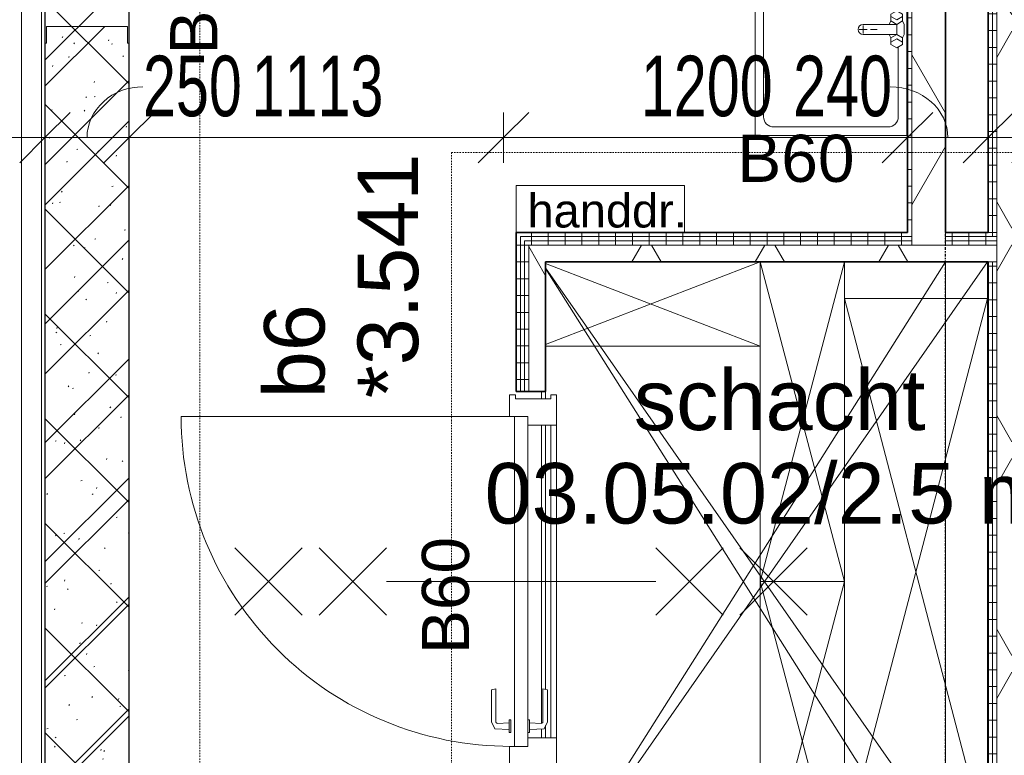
# Model space of a CAD drawing. Header units: millimetres. Extents: x -80560 to 110805, y -11020 to 52719.
# Tile 120 of 145: x 59145 to 62070, y 41321 to 43507. Entities that reach past the tile are written whole.
import ezdxf

# ---------------------------------------------------------------- set-up
doc = ezdxf.new("R2010")
doc.units = ezdxf.units.MM
doc.linetypes.add('CENTER2', pattern=[20, 8, -4, 4, -4])
doc.linetypes.add('DASHDOT2', pattern=[8, 4, -2, 0, -2])
for name, color, linetype, lineweight in [('A-ANNO-DIMS', 211, 'Continuous', 9), ('A-ANNO-DIMS-100', 211, 'Continuous', 9), ('A-ANNO-NOTE', 131, 'Continuous', 18), ('A-AREA-IDEN', 2, 'Continuous', 9), ('A-DETL', 90, 'Continuous', 18), ('A-DETL-GENF', 92, 'Continuous', 18), ('A-DETL-MBND', 5, 'Continuous', 18), ('A-DOOR', 31, 'Continuous', 18), ('A-FLOR', 192, 'Continuous', 18), ('A-FLOR-OTLN', 51, 'Continuous', 18), ('A-GLAZ', 151, 'Continuous', 18), ('A-GLAZ-IDEN', 152, 'Continuous', 18), ('A-WALL', 113, 'Continuous', 35), ('A-WALL-PATT', 111, 'Continuous', 35), ('G-ANNO-TEXT', 231, 'Continuous', 9), ('I-WALL', 2, 'Continuous', 18), ('P-SANR-FIXT', 6, 'Continuous', 18), ('S-GRID', 1, 'Continuous', 9)]:
    doc.layers.add(name, color=color, linetype=linetype, lineweight=lineweight)
doc.styles.add('Arial', font='arial.ttf', dxfattribs={"height": 180})
doc.styles.add('Arial_1', font='arial.ttf', dxfattribs={"height": 140})
doc.styles.add('Arial_5', font='arial.ttf', dxfattribs={"width": 0.7, "height": 180})
doc.styles.add('Arial_9', font='arial.ttf', dxfattribs={"height": 100})
doc.dimstyles.new('n3o_1_8', dxfattribs={"dimscale": 304.8, "dimtxt": 183.646692, "dimasz": 0.492126, "dimexe": 0.246063, "dimexo": 0.0625, "dimgap": 0.032808, "dimtad": 1, "dimdec": 0, "dimdsep": 46, "dimtxsty": 'Arial_5', "dimblk1": 'OBLIQUE', "dimblk2": 'OBLIQUE', "dimsah": 1, "dimcen": 0.09, "dimdle": 0.246063, "dimazin": 0, "dimtfac": 1, "dimtdec": 4, "dimtix": 1, "dimtmove": 0, "dimatfit": 3, "dimfxl": 0.246063, "dimfxlon": 1, "dimtvp": 1, "dimtolj": 1, "dimtzin": 0, "dimarcsym": 2})
doc.dimstyles.new('n3o_1_8_1', dxfattribs={"dimscale": 304.8, "dimtxt": 183.646692, "dimasz": 0.492126, "dimexe": 0.246063, "dimexo": 0.0625, "dimgap": 0.032808, "dimtad": 1, "dimdec": 0, "dimdsep": 46, "dimtxsty": 'Arial_5', "dimblk1": 'OBLIQUE', "dimblk2": 'OBLIQUE', "dimsah": 1, "dimcen": 0.09, "dimdle": 0.246063, "dimazin": 0, "dimtfac": 1, "dimtdec": 4, "dimtix": 1, "dimtmove": 1, "dimatfit": 3, "dimfxl": 0.246063, "dimfxlon": 1, "dimtvp": 1, "dimtolj": 1, "dimtzin": 0, "dimarcsym": 2})
pattern_1 = [(3e-13, (62022.32, 43775), (-2e-13, 50), [])]
pattern_2 = [(60, (24894.82, 0), (-274.963, 158.75), []), (120, (24894.82, 0), (-274.963, -158.75), [])]
pattern_3 = [(270, (61364.82, 42875), (50, 2e-13), [])]
pattern_4 = [(2e-13, (60619.82, 41837.5), (-2e-13, 50), [])]

# ---------------------------------------------------------------- blocks, each defined once
blk = doc.blocks.new('19112_SW_LeonardoCollege_R2020_rvt-1-DO_03 derde verdieping')
at = {"layer": 'A-WALL-PATT', "lineweight": 5}
h = blk.add_hatch(dxfattribs=at)
h.set_pattern_fill('FP_172', color=10, angle=45, style=0, pattern_type=2)
h.set_pattern_definition([(135, (34575, 43632.5), (-155.563, -155.563), []), (225, (34575, 43632.5), (155.563, -155.563), [])])
h.paths.add_polyline_path([(34575, 39715), (34575, 47550), (34325, 47550), (34325, 39715)], flags=0)
at = {"color": 10, "lineweight": 5}
for p, q in [((35812.5, 40907.3), (37000, 42787.5)), ((35812.5, 42767.7), (37000, 40887.5))]:
    blk.add_line(p, q, dxfattribs=at)
at = {"layer": 'A-FLOR', "color": 250, "lineweight": 9}
blk.add_line((37000, 42787.5), (37000, 40887.5), dxfattribs=at)
at = {"layer": 'I-WALL', "color": 50, "lineweight": 25}
for p, q in [((34325, 47550), (34325, 39715)), ((34575, 39715), (34575, 47550))]:
    blk.add_line(p, q, dxfattribs=at)
blk = doc.blocks.new('95251-Leonardo College Leiden_rvt-1-DO_03 derde verdieping')
at = {"layer": 'A-WALL-PATT', "lineweight": 9}
h = blk.add_hatch(dxfattribs=at)
h.set_pattern_fill('FP_184', color=55, style=0, pattern_type=2)
h.set_pattern_definition([(45, (0, 0), (-176.7767, 176.7767), []), (17, (0, 0), (51.37877, 156.87645), [3.353, -159.647, 3.353, -88.647, -134]), (17, (0, 0), (51.37877, 156.87645), [-255, 3.353, -130.647]), (48, (0, 0), (-36.014, 160.26226), [3.353, -158.647, 3.353, -160.647, -132]), (48, (0, 0), (-36.014, 160.26226), [-326, 3.353, -128.647]), (71, (0, 0), (-94.825, 133.12483), [3.353, -156.647, 3.353, -87.247, -131]), (71, (0, 0), (-94.825, 133.12483), [-250.6, 3.353, -127.647])])
h.paths.add_polyline_path([(34325, 39715), (34575, 39715), (34575, 43437.5), (34570, 43437.5), (34570, 43487.5), (34330, 43487.5), (34330, 43437.5), (34325, 43437.5), (34325, 39749.4)], flags=0)
at = {"layer": 'A-WALL', "color": 130, "lineweight": 5}
for p, q in [((34570, 43487.5), (34330, 43487.5)), ((34330, 43487.5), (34330, 43437.5)), ((34570, 43437.5), (34570, 43487.5)), ((34330, 43437.5), (34325, 43437.5)), ((34325, 43437.5), (34325, 39715)), ((34575, 43437.5), (34570, 43437.5)), ((34575, 39715), (34575, 43437.5))]:
    blk.add_line(p, q, dxfattribs=at)
blk = doc.blocks.new('74_n3o_fonteintje_450x600 - std-32453865-DO_03 derde verdieping')
at = {"layer": 'P-SANR-FIXT'}
for p, q in [((315, 0), (-300, 0)), ((-300, 0), (-300, -450)), ((315, -450), (315, 0)), ((-300, -450), (315, -450))]:
    blk.add_line(p, q, dxfattribs=at)
blk = doc.blocks.new('53_wastafel_450X600 - std-32453815-DO_03 derde verdieping')
at = {"layer": 'P-SANR-FIXT'}
for p, q in [((-300, -450), (-300, 0)), ((-300, 0), (315, 0)), ((-52.4, -25), (-245, -25)), ((-45, -12.2), (-55, -29.5)), ((-25, -12.2), (-45, -12.2)), ((-28.4, -29.5), (-38.4, -12.2)), ((-25, -12.2), (-15, -7.2)), ((-15, -29.5), (-25, -12.2)), ((-15, -7.2), (15, -7.2)), ((15, -7.2), (25, -12.2)), ((15, -29.5), (25, -12.2)), ((25, -12.2), (45, -12.2)), ((28.4, -29.5), (38.4, -12.2)), ((45, -12.2), (55, -29.5)), ((260, -25), (52.4, -25)), ((315, 0), (315, -450)), ((-275, -55), (-275, -395)), ((-55, -29.5), (-45, -46.8)), ((-45, -46.8), (-25, -46.8)), ((-38.4, -46.8), (-28.4, -29.5)), ((-25, -46.8), (-15, -29.5)), ((-25, -46.8), (-15, -51.8)), ((-15, -29.5), (-15, -129.5)), ((15, -29.5), (-15, -29.5)), ((25, -46.8), (15, -29.5)), ((15, -129.5), (15, -29.5)), ((25, -46.8), (15, -51.8)), ((45, -46.8), (25, -46.8)), ((38.4, -46.8), (28.4, -29.5)), ((55, -29.5), (45, -46.8)), ((290, -395), (290, -55)), ((0, -107.5), (0, -87.5)), ((12, -129.5), (-12, -129.5)), ((0, -141.5), (0, -117.5)), ((-245, -425), (260, -425)), ((315, -450), (-300, -450))]:
    blk.add_line(p, q, dxfattribs=at)
for centre, radius, start, end in [((-245, -55), 30, 90, 180), ((260, -55), 30, 0, 90), ((0, -129.5), 15, 180, 0), ((-245, -395), 30, 180, 270), ((260, -395), 30, 270, 360)]:
    blk.add_arc(centre, radius, start, end, dxfattribs=at)
blk = doc.blocks.new('32_n3o_deur_enkel - 90x139_25_K_980_2410x1114_60-32487466-DO_03 derde verdieping')
at = {"layer": 'A-GLAZ'}
for p, q in [((-490, 63.25), (-555, 63.25)), ((-555, 63.25), (-555, 46.25)), ((-490, 49.25), (-490, 63.25)), ((555, 63.25), (490, 63.25)), ((490, 63.25), (490, 49.25)), ((555, 46.25), (555, 63.25)), ((-555, 46.25), (-543, 46.25)), ((-543, 46.25), (-543, -58.75)), ((543, -58.75), (543, 46.25)), ((543, 46.25), (555, 46.25)), ((-465, -75.75), (-465, 9.25)), ((465, 9.25), (465, -75.75)), ((-543, -58.75), (-555, -58.75)), ((-555, -58.75), (-555, -75.75)), ((-555, -75.75), (-465, -75.75)), ((465, -75.75), (555, -75.75)), ((555, -58.75), (543, -58.75)), ((555, -75.75), (555, -58.75))]:
    blk.add_line(p, q, dxfattribs=at)
blk = doc.blocks.new('30_n3o_deur_dicht - 40mm_draai_60min_LS-33473210-DO_03 derde verdieping')
at = {"layer": 'A-DOOR'}
for p, q in [((0, 40), (-980, 40)), ((-980, 40), (-980, 0)), ((0, 0), (0, 40)), ((-980, 0), (0, 0))]:
    blk.add_line(p, q, dxfattribs=at)
blk = doc.blocks.new('30_n3o_beslag_deurkruk_met_schild - std-875116-DO_03 derde verdieping')
at = {"layer": 'A-DOOR'}
for p, q in [((-18.5, 0), (-18.5, -5)), ((18.5, -5), (18.5, 0)), ((-18.5, -5), (18.5, -5)), ((-7.8, -48.4), (-10, -5)), ((10, -5), (8.3, -39.7)), ((12.7, -58), (-7.8, -48.4)), ((108, -58), (12.7, -58)), ((13.3, -45), (111, -45)), ((111, -45), (108, -58))]:
    blk.add_line(p, q, dxfattribs=at)
at = {"layer": 'A-DOOR', "flags": 128}
blk.add_lwpolyline([(8.3, -39.7), (8.6, -41.7), (9.6, -43.4), (11.3, -44.6), (13.3, -45)], dxfattribs=at)
blk = doc.blocks.new('30_n3o_beslag_deurkruk_met_schild - std-V214-DO_03 derde verdieping')
at = {"layer": 'A-DOOR'}
for p, q in [((-10, 5), (-7.8, 48.4)), ((-7.8, 48.4), (12.7, 58)), ((8.3, 39.7), (10, 5)), ((12.7, 58), (108, 58)), ((111, 45), (13.3, 45)), ((108, 58), (111, 45)), ((18.5, 5), (-18.5, 5)), ((-18.5, 5), (-18.5, 0)), ((18.5, 0), (18.5, 5)), ((-18.5, 0), (18.5, 0))]:
    blk.add_line(p, q, dxfattribs=at)
at = {"layer": 'A-DOOR', "flags": 128}
blk.add_lwpolyline([(13.3, 45), (11.3, 44.6), (9.6, 43.4), (8.6, 41.7), (8.3, 39.7)], dxfattribs=at)
blk = doc.blocks.new('00_n3o_symbool_swingangle - std-33372938-DO_03 derde verdieping')
at = {"layer": 'A-DOOR'}
blk.add_line((-415, -10), (-415, -990), dxfattribs=at)
blk.add_arc((-415, -10), 980, 270, 0, dxfattribs=at)
blk = doc.blocks.new('32_n3o_deur_enkel - 90x139_25_K_980_2410x1114_60-V226-DO_03 derde verdieping')
at = {"layer": 'A-DETL-MBND'}
for p, q in [((-465, -58.75), (465, -58.75)), ((465, -75.75), (-465, -75.75))]:
    blk.add_line(p, q, dxfattribs=at)
blk = doc.blocks.new('01_n3o_symbool_lijn_met_tekst - brandwerend_B60-32162748-DO_03 derde verdieping')
at = {"layer": 'A-DETL-GENF', "color": 3, "linetype": 'DASHDOT2'}
blk.add_line((0, 0), (1957.3, 0), dxfattribs=at)
blk = doc.blocks.new('01_n3o_symbool_lijn_met_tekst - brandwerend_B60-31177811-DO_03 derde verdieping')
at = {"layer": 'A-DETL-GENF', "color": 3, "linetype": 'DASHDOT2'}
blk.add_line((0, 0), (2551.3, 0), dxfattribs=at)
blk = doc.blocks.new('01_n3o_symbool_lijn_met_tekst - brandwerend_B60-31157512-DO_03 derde verdieping')
at = {"layer": 'A-DETL-GENF', "color": 3, "linetype": 'DASHDOT2'}
blk.add_line((0, 0), (8362.5, 0), dxfattribs=at)
blk = doc.blocks.new('DIMBLOCK192-DO_03 derde verdieping')
at = {"layer": 'A-ANNO-DIMS-100'}
for p, q in [((56619.8, 43156.7), (56694.8, 43231.7)), ((56619.8, 43231.7), (56619.8, 43081.7)), ((56619.8, 43156.7), (56619.8, 43231.7)), ((59219.8, 43156.7), (59294.8, 43231.7)), ((59219.8, 43231.7), (59219.8, 43081.7)), ((59219.8, 43156.7), (59219.8, 43231.7)), ((56619.8, 43156.7), (56544.8, 43081.7)), ((56619.8, 43156.7), (59219.8, 43156.7)), ((59219.8, 43156.7), (59144.8, 43081.7))]:
    blk.add_line(p, q, dxfattribs=at)
at = {"layer": 'A-ANNO-DIMS-100', "color": 0, "insert": (57727.7, 43400.4), "char_height": 180, "width": 461.094, "attachment_point": 1, "line_spacing_factor": 0.941778, "style": 'Arial_5'}
blk.add_mtext('2600', dxfattribs=at)
blk = doc.blocks.new('_Oblique')
at = {"color": 0, "linetype": 'ByBlock', "lineweight": -2}
blk.add_line((-0.5, -0.5), (0.5, 0.5), dxfattribs=at)
blk = doc.blocks.new('DIMBLOCK193-DO_03 derde verdieping')
at = {"layer": 'A-ANNO-DIMS-100'}
for p, q in [((59219.8, 43156.7), (59294.8, 43231.7)), ((59219.8, 43231.7), (59219.8, 43081.7)), ((59219.8, 43156.7), (59219.8, 43231.7)), ((59469.8, 43156.7), (59544.8, 43231.7)), ((59469.8, 43231.7), (59469.8, 43081.7)), ((59469.8, 43156.7), (59469.8, 43231.7)), ((59219.8, 43156.7), (59144.8, 43081.7)), ((59219.8, 43156.7), (59469.8, 43156.7)), ((59469.8, 43156.7), (59394.8, 43081.7))]:
    blk.add_line(p, q, dxfattribs=at)
blk.add_ellipse((59511.1, 43156.7), major_axis=(166.3, 0), ratio=0.909605, start_param=1.570796, end_param=3.141593, dxfattribs=at)
at = {"layer": 'A-ANNO-DIMS-100', "color": 0, "insert": (59511.1, 43400.4), "char_height": 180, "width": 345.821, "attachment_point": 1, "line_spacing_factor": 0.941778, "style": 'Arial_5'}
blk.add_mtext('250', dxfattribs=at)
blk = doc.blocks.new('DIMBLOCK194-DO_03 derde verdieping')
at = {"layer": 'A-ANNO-DIMS-100'}
for p, q in [((59469.8, 43156.7), (59544.8, 43231.7)), ((59469.8, 43231.7), (59469.8, 43081.7)), ((59469.8, 43156.7), (59469.8, 43231.7)), ((60582.3, 43156.7), (60657.3, 43231.7)), ((60582.3, 43231.7), (60582.3, 43081.7)), ((60582.3, 43156.7), (60582.3, 43231.7)), ((59469.8, 43156.7), (59394.8, 43081.7)), ((59469.8, 43156.7), (60582.3, 43156.7)), ((60582.3, 43156.7), (60507.3, 43081.7))]:
    blk.add_line(p, q, dxfattribs=at)
at = {"layer": 'A-ANNO-DIMS-100', "color": 0, "insert": (59833.9, 43400.4), "char_height": 180, "width": 461.094, "attachment_point": 1, "line_spacing_factor": 0.941778, "style": 'Arial_5'}
blk.add_mtext('1113', dxfattribs=at)
blk = doc.blocks.new('DIMBLOCK195-DO_03 derde verdieping')
at = {"layer": 'A-ANNO-DIMS-100'}
for p, q in [((60582.3, 43156.7), (60657.3, 43231.7)), ((60582.3, 43231.7), (60582.3, 43081.7)), ((60582.3, 43156.7), (60582.3, 43231.7)), ((61782.3, 43156.7), (61857.3, 43231.7)), ((61782.3, 43231.7), (61782.3, 43081.7)), ((61782.3, 43156.7), (61782.3, 43231.7)), ((60582.3, 43156.7), (60507.3, 43081.7)), ((60582.3, 43156.7), (61782.3, 43156.7)), ((61782.3, 43156.7), (61707.3, 43081.7))]:
    blk.add_line(p, q, dxfattribs=at)
at = {"layer": 'A-ANNO-DIMS-100', "color": 0, "insert": (60990.2, 43400.4), "char_height": 180, "width": 461.094, "attachment_point": 1, "line_spacing_factor": 0.941778, "style": 'Arial_5'}
blk.add_mtext('1200', dxfattribs=at)
blk = doc.blocks.new('DIMBLOCK196-DO_03 derde verdieping')
at = {"layer": 'A-ANNO-DIMS-100'}
for p, q in [((61782.3, 43156.7), (61857.3, 43231.7)), ((61782.3, 43231.7), (61782.3, 43081.7)), ((61782.3, 43156.7), (61782.3, 43231.7)), ((62022.3, 43156.7), (62097.3, 43231.7)), ((62022.3, 43231.7), (62022.3, 43081.7)), ((62022.3, 43156.7), (62022.3, 43231.7)), ((61782.3, 43156.7), (61707.3, 43081.7)), ((61782.3, 43156.7), (62022.3, 43156.7)), ((62022.3, 43156.7), (61947.3, 43081.7))]:
    blk.add_line(p, q, dxfattribs=at)
blk.add_ellipse((61730.8, 43156.7), major_axis=(171.5, 0), ratio=0.881966, start_param=0, end_param=1.570796, dxfattribs=at)
at = {"layer": 'A-ANNO-DIMS-100', "color": 0, "insert": (61442.6, 43400.4), "char_height": 180, "width": 345.821, "attachment_point": 1, "line_spacing_factor": 0.941778, "style": 'Arial_5'}
blk.add_mtext('240', dxfattribs=at)
blk = doc.blocks.new('DIMBLOCK197-DO_03 derde verdieping')
at = {"layer": 'A-ANNO-DIMS-100'}
for p, q in [((62022.3, 43156.7), (62097.3, 43231.7)), ((62022.3, 43231.7), (62022.3, 43081.7)), ((62022.3, 43156.7), (62022.3, 43231.7)), ((62167.3, 43156.7), (62242.3, 43231.7)), ((62167.3, 43231.7), (62167.3, 43081.7)), ((62167.3, 43156.7), (62167.3, 43231.7)), ((62022.3, 43156.7), (61947.3, 43081.7)), ((62022.3, 43156.7), (62167.3, 43156.7)), ((62167.3, 43156.7), (62092.3, 43081.7))]:
    blk.add_line(p, q, dxfattribs=at)
blk.add_ellipse((62245.8, 43156.7), major_axis=(0, 151.3), ratio=0.998389, start_param=0, end_param=1.570796, dxfattribs=at)
at = {"layer": 'A-ANNO-DIMS-100', "color": 0, "insert": (62245.8, 43400.4), "char_height": 180, "width": 345.821, "attachment_point": 1, "line_spacing_factor": 0.941778, "style": 'Arial_5'}
blk.add_mtext('145', dxfattribs=at)

msp = doc.modelspace()

# ---------------------------------------------------------------- hatches: boundary and pattern name
at = {"layer": 'A-WALL-PATT', "lineweight": 18}
h = msp.add_hatch(dxfattribs=at)
h.set_pattern_fill('FP_36', color=256, angle=90, style=0, pattern_type=2)
h.set_pattern_definition(pattern_1)
h.paths.add_polyline_path([(62034.8, 39750), (62034.8, 40812.5), (62022.3, 40812.5), (62022.3, 39750)], flags=0)
h.paths.add_polyline_path([(62034.8, 40887.5), (62034.8, 42787.5), (62022.3, 42787.5), (62022.3, 40887.5)], flags=0)
h.paths.add_polyline_path([(62034.8, 42862.5), (62034.8, 47800), (62022.3, 47800), (62022.3, 42862.5)], flags=0)
h = msp.add_hatch(dxfattribs=at)
h.set_pattern_fill('FP_36', color=256, angle=90, style=0, pattern_type=2)
h.set_pattern_definition(pattern_1)
h.paths.add_polyline_path([(62047.3, 39750), (62047.3, 40812.5), (62034.8, 40812.5), (62034.8, 39750)], flags=0)
h.paths.add_polyline_path([(62047.3, 40887.5), (62047.3, 42787.5), (62034.8, 42787.5), (62034.8, 40887.5)], flags=0)
h.paths.add_polyline_path([(62047.3, 42862.5), (62047.3, 47800), (62034.8, 47800), (62034.8, 42862.5)], flags=0)
h = msp.add_hatch(dxfattribs=at)
h.set_pattern_fill('FP_2', color=256, style=0, pattern_type=2)
h.set_pattern_definition(pattern_2)
h.paths.add_polyline_path([(62092.3, 39737.5), (62092.3, 47800), (62047.3, 47800), (62047.3, 39737.5)], flags=0)
h = msp.add_hatch(dxfattribs=at)
h.set_pattern_fill('FP_75', color=256, angle=90, style=0, pattern_type=2)
h.set_pattern_definition([(1e-13, (61782.32, 45212.5), (-1e-13, 50), [])])
h.paths.add_polyline_path([(61782.3, 42875), (61794.8, 42875), (61794.8, 47550), (61782.3, 47550), (61782.3, 42915.4)], flags=0)
h = msp.add_hatch(dxfattribs=at)
h.set_pattern_fill('FP_2', color=256, style=0, pattern_type=2)
h.set_pattern_definition(pattern_2)
h.paths.add_polyline_path([(61794.8, 42837.5), (61894.8, 42837.5), (61894.8, 47550), (61794.8, 47550), (61794.8, 42850)], flags=0)
h = msp.add_hatch(dxfattribs=at)
h.set_pattern_fill('FP_91', color=256, angle=90, style=0, pattern_type=2)
h.set_pattern_definition(pattern_4)
h.paths.add_polyline_path([(60619.8, 40800), (60632.3, 40800), (60632.3, 41272.5), (60619.8, 41272.5), (60619.8, 40915.8)], flags=0)
h.paths.add_polyline_path([(60619.8, 42402.5), (60632.3, 42402.5), (60632.3, 42875), (60619.8, 42875)], flags=0)
h = msp.add_hatch(dxfattribs=at)
h.set_pattern_fill('FP_72', color=256, angle=-270, style=0, pattern_type=2)
h.set_pattern_definition(pattern_3)
h.paths.add_polyline_path([(60707.3, 42862.5), (61794.8, 42862.5), (61794.8, 42875), (60632.3, 42875), (60632.3, 42862.5), (60677.6, 42862.5)], flags=0)
h.paths.add_polyline_path([(62022.3, 42862.5), (62022.3, 42875), (61894.8, 42875), (61894.8, 42862.5)], flags=0)
h = msp.add_hatch(dxfattribs=at)
h.set_pattern_fill('FP_91', color=256, angle=90, style=0, pattern_type=2)
h.set_pattern_definition(pattern_4)
h.paths.add_polyline_path([(60644.8, 40812.5), (60644.8, 41272.5), (60632.3, 41272.5), (60632.3, 40812.5)], flags=0)
h.paths.add_polyline_path([(60632.3, 42402.5), (60644.8, 42402.5), (60644.8, 42862.5), (60632.3, 42862.5)], flags=0)
h = msp.add_hatch(dxfattribs=at)
h.set_pattern_fill('FP_72', color=256, angle=-270, style=0, pattern_type=2)
h.set_pattern_definition(pattern_3)
h.paths.add_polyline_path([(60707.3, 42850), (61794.8, 42850), (61794.8, 42862.5), (60644.8, 42862.5), (60644.8, 42850), (60677.6, 42850)], flags=0)
h.paths.add_polyline_path([(61894.8, 42850), (62047.3, 42850), (62047.3, 42862.5), (61894.8, 42862.5)], flags=0)
h = msp.add_hatch(dxfattribs=at)
h.set_pattern_fill('FP_91', color=256, angle=90, style=0, pattern_type=2)
h.set_pattern_definition(pattern_4)
h.paths.add_polyline_path([(60644.8, 40825), (60657.3, 40825), (60657.3, 41272.5), (60644.8, 41272.5), (60644.8, 40915.8)], flags=0)
h.paths.add_polyline_path([(60644.8, 42402.5), (60657.3, 42402.5), (60657.3, 42850), (60644.8, 42850)], flags=0)
h = msp.add_hatch(dxfattribs=at)
h.set_pattern_fill('FP_72', color=256, angle=-270, style=0, pattern_type=2)
h.set_pattern_definition(pattern_3)
h.paths.add_polyline_path([(62047.3, 42837.5), (62047.3, 42850), (61894.8, 42850), (61894.8, 42837.5), (62022.3, 42837.5)], flags=0)
h.paths.add_polyline_path([(60677.6, 42837.5), (61794.8, 42837.5), (61794.8, 42850), (60657.3, 42850), (60657.3, 42837.5)], flags=0)
h = msp.add_hatch(dxfattribs=at)
h.set_pattern_fill('FP_2', color=256, style=0, pattern_type=2)
h.set_pattern_definition(pattern_2)
h.paths.add_polyline_path([(60707.3, 40837.5), (60707.3, 41272.5), (60657.3, 41272.5), (60657.3, 40837.5), (60677.6, 40837.5)], flags=0)
h.paths.add_polyline_path([(60707.3, 42402.5), (60707.3, 42837.5), (60657.3, 42837.5), (60657.3, 42402.5), (60677.6, 42402.5)], flags=0)
h = msp.add_hatch(dxfattribs=at)
h.set_pattern_fill('FP_2', color=256, style=0, pattern_type=2)
h.set_pattern_definition(pattern_2)
h.paths.add_polyline_path([(62034.8, 42787.5), (62047.3, 42787.5), (62047.3, 42837.5), (60707.3, 42837.5), (60707.3, 42787.5), (62022.3, 42787.5)], flags=0)

# ---------------------------------------------------------------- linework, layer by layer
at = {"layer": 'A-ANNO-NOTE', "lineweight": 9}
for p, q in [((59784.3, 41737.5), (59984.3, 41937.5)), ((59784.3, 41937.5), (59984.3, 41737.5)), ((60034.3, 41737.5), (60234.3, 41937.5)), ((60034.3, 41937.5), (60234.3, 41737.5)), ((61234.3, 41737.5), (61034.3, 41937.5)), ((61234.3, 41937.5), (61034.3, 41737.5)), ((61484.3, 41737.5), (61284.3, 41937.5)), ((61484.3, 41937.5), (61284.3, 41737.5)), ((61034.3, 41837.5), (60234.3, 41837.5))]:
    msp.add_line(p, q, dxfattribs=at)
at = {"layer": 'A-DETL'}
for p, q in [((60619.8, 43015), (61119.8, 43015)), ((60619.8, 42875), (60619.8, 43015)), ((61119.8, 43015), (61119.8, 42875)), ((61119.8, 42875), (60619.8, 42875)), ((62019.8, 42787.5), (60707.3, 40905.4)), ((61344.8, 42787.5), (60707.3, 42542.3)), ((60707.3, 42782.7), (61344.8, 42537.5)), ((60707.3, 42769.6), (62019.8, 40887.5)), ((61344.8, 41837.5), (61344.8, 42787.5)), ((61594.8, 41837.5), (61344.8, 42787.5)), ((61594.8, 42787.5), (61344.8, 41837.5)), ((61344.8, 42787.5), (61344.8, 42537.5)), ((61594.8, 42787.5), (61594.8, 41837.5)), ((62019.8, 42787.5), (62019.8, 40887.5)), ((62019.8, 42678.8), (61594.8, 41053.8)), ((61594.8, 42678.8), (62019.8, 41053.8)), ((61594.8, 41053.8), (61594.8, 42678.8)), ((61594.8, 42678.8), (62019.8, 42678.8)), ((62019.8, 42678.8), (62019.8, 41053.8)), ((61344.8, 42537.5), (60707.3, 42537.5)), ((60694.8, 42380.5), (60694.8, 42402.5)), ((60694.8, 41415.9), (60694.8, 42302.5)), ((61344.8, 40887.5), (61344.8, 41837.5)), ((61344.8, 41837.5), (61594.8, 41837.5)), ((61594.8, 40887.5), (61344.8, 41837.5)), ((61594.8, 41837.5), (61344.8, 40887.5)), ((61594.8, 41837.5), (61344.8, 41837.5)), ((61594.8, 41837.5), (61594.8, 40887.5)), ((60694.8, 41372.5), (60694.8, 41399.3))]:
    msp.add_line(p, q, dxfattribs=at)
at = {"layer": 'A-DETL-MBND'}
for p, q in [((60707.3, 42402.5), (60707.3, 42380.5)), ((60707.3, 42302.5), (60707.3, 41516.7)), ((60707.3, 41409.6), (60707.3, 41372.5))]:
    msp.add_line(p, q, dxfattribs=at)
at = {"layer": 'A-FLOR'}
for p, q in [((62019.8, 42787.5), (62019.8, 40887.5)), ((60694.8, 42380.5), (60694.8, 42402.5)), ((60694.8, 41415.9), (60694.8, 42302.5)), ((60694.8, 41372.5), (60694.8, 41399.3))]:
    msp.add_line(p, q, dxfattribs=at)
at = {"layer": 'A-FLOR-OTLN'}
for p, q in [((59149.8, 43570), (59149.8, 39820)), ((59209.8, 43570), (59209.8, 39750))]:
    msp.add_line(p, q, dxfattribs=at)
at = {"layer": 'A-WALL', "lineweight": 18}
for p, q in [((62034.8, 47800), (62034.8, 42862.5)), ((62047.3, 47800), (62047.3, 40812.5)), ((61794.8, 47550), (61794.8, 42837.5)), ((61794.8, 42862.5), (60632.3, 42862.5)), ((60632.3, 42862.5), (60632.3, 42402.5)), ((61894.8, 42875), (61894.8, 42837.5)), ((62047.3, 42862.5), (61894.8, 42862.5)), ((61794.8, 42850), (60644.8, 42850)), ((60644.8, 42850), (60644.8, 42402.5)), ((62047.3, 42837.5), (60657.3, 42837.5)), ((60657.3, 42837.5), (60657.3, 42402.5)), ((62047.3, 42850), (61894.8, 42850)), ((62022.3, 42787.5), (62047.3, 42787.5)), ((62034.8, 42787.5), (62034.8, 40887.5))]:
    msp.add_line(p, q, dxfattribs=at)
at = {"layer": 'I-WALL', "lineweight": 35}
for p, q in [((62022.3, 47800), (62022.3, 42875)), ((61782.3, 47550), (61782.3, 42875)), ((61894.8, 42875), (61894.8, 47550)), ((61782.3, 42875), (60619.8, 42875)), ((60619.8, 42875), (60619.8, 42402.5)), ((62022.3, 42875), (61894.8, 42875)), ((60707.3, 42787.5), (62022.3, 42787.5)), ((60707.3, 42402.5), (60707.3, 42787.5)), ((62022.3, 42787.5), (62022.3, 40887.5)), ((60619.8, 42402.5), (60707.3, 42402.5))]:
    msp.add_line(p, q, dxfattribs=at)
at = {"layer": 'S-GRID', "linetype": 'CENTER2', "lineweight": 25}
msp.add_line((61894.8, 4383.3), (61894.8, 52119.1), dxfattribs=at)

# ---------------------------------------------------------------- block references
at = {"color": 250, "lineweight": 5}
for name in ['19112_SW_LeonardoCollege_R2020_rvt-1-DO_03 derde verdieping', '95251-Leonardo College Leiden_rvt-1-DO_03 derde verdieping']:
    msp.add_blockref(name, (24894.8, 0), dxfattribs=at)
at = {"layer": 'A-DETL-GENF', "color": 3, "linetype": 'DASHDOT2', "rotation": 269.9999999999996}
for name, p in [('01_n3o_symbool_lijn_met_tekst - brandwerend_B60-31157512-DO_03 derde verdieping', (59679.8, 47800)), ('01_n3o_symbool_lijn_met_tekst - brandwerend_B60-31177811-DO_03 derde verdieping', (60427.5, 43112.5))]:
    msp.add_blockref(name, p, dxfattribs=at)
at = {"layer": 'A-DETL-GENF', "color": 3, "linetype": 'DASHDOT2'}
msp.add_blockref('01_n3o_symbool_lijn_met_tekst - brandwerend_B60-32162748-DO_03 derde verdieping', (60427.5, 43112.5), dxfattribs=at)
at = {"layer": 'A-DOOR'}
for name, p, rotation in [('00_n3o_symbool_swingangle - std-33372938-DO_03 derde verdieping', (60614.3, 41912.5), 269.9999999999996), ('30_n3o_deur_dicht - 40mm_draai_60min_LS-33473210-DO_03 derde verdieping', (60654.3, 42327.5), 89.99999999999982), ('30_n3o_beslag_deurkruk_met_schild - std-V214-DO_03 derde verdieping', (60604.3, 41407.5), 89.99999999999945), ('30_n3o_beslag_deurkruk_met_schild - std-875116-DO_03 derde verdieping', (60654.3, 41407.5), 89.99999999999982)]:
    msp.add_blockref(name, p, dxfattribs=dict(at, rotation=rotation))
at = {"layer": 'A-GLAZ', "rotation": 89.99999999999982}
for name in ['32_n3o_deur_enkel - 90x139_25_K_980_2410x1114_60-32487466-DO_03 derde verdieping', '32_n3o_deur_enkel - 90x139_25_K_980_2410x1114_60-V226-DO_03 derde verdieping']:
    msp.add_blockref(name, (60663.6, 41837.5), dxfattribs=at)
at = {"layer": 'P-SANR-FIXT', "rotation": 269.9999999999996}
for name in ['74_n3o_fonteintje_450x600 - std-32453865-DO_03 derde verdieping', '53_wastafel_450X600 - std-32453815-DO_03 derde verdieping']:
    msp.add_blockref(name, (61779.8, 43478.5), dxfattribs=at)

# ---------------------------------------------------------------- texts
at = {"layer": 'A-ANNO-NOTE', "color": 3, "linetype": 'DASHDOT2', "char_height": 140, "width": 408.861, "attachment_point": 1, "rotation": 90, "style": 'Arial_1'}
for insert in [(59591.8, 43404), (60339.5, 41622.1)]:
    msp.add_mtext('B60', dxfattribs=dict(at, insert=insert))
at = {"layer": 'A-ANNO-NOTE', "color": 3, "linetype": 'DASHDOT2', "insert": (61276.9, 43165.3), "char_height": 140, "width": 408.861, "attachment_point": 1, "style": 'Arial_1'}
msp.add_mtext('B60', dxfattribs=at)
at = {"layer": 'A-AREA-IDEN', "char_height": 180, "attachment_point": 1, "style": 'Arial'}
for s, insert, width in [('schacht', (60969.2, 42467.6), 1026.16), ('03.05.02/2.5 m²', (60526, 42189.8), 2092.404)]:
    msp.add_mtext(s, dxfattribs=dict(at, insert=insert, width=width))
at = {"layer": 'A-GLAZ-IDEN', "lineweight": 9, "char_height": 180, "attachment_point": 1, "rotation": 90, "style": 'Arial'}
for s, insert, width in [('*3.541', (60148.5, 42382.3), 865.822), ('b6', (59870.7, 42382.3), 336.709)]:
    msp.add_mtext(s, dxfattribs=dict(at, insert=insert, width=width))
at = {"layer": 'G-ANNO-TEXT', "color": 7, "insert": (60653.2, 42989.7), "char_height": 100, "width": 553.164, "attachment_point": 1, "style": 'Arial_9'}
msp.add_mtext('handdr.', dxfattribs=at)

# ---------------------------------------------------------------- dimensions: what is measured, and where the dimension line sits
at = {"layer": 'A-ANNO-DIMS'}
for base, p1, p2, override, picture, middle in [((59219.8, 43156.7), (56619.8, 43231.7), (59219.8, 43231.7), {"dimpost": '<>', "dimfxl": 2600}, 'DIMBLOCK192-DO_03 derde verdieping', (57919.8, 43258.6)), ((60582.3189632, 43156.7133742), (59469.8189632, 43231.7133742), (60582.3189632, 43231.7133742), {"dimpost": '<>', "dimfxl": 1112.5}, 'DIMBLOCK194-DO_03 derde verdieping', (60026.0689632, 43258.677904)), ((61782.3, 43156.7), (60582.3, 43231.7), (61782.3, 43231.7), {"dimpost": '<>', "dimfxl": 1200}, 'DIMBLOCK195-DO_03 derde verdieping', (61182.3, 43258.6))]:
    dim = msp.add_linear_dim(base=base, p1=p1, p2=p2, dimstyle='n3o_1_8', override=override, dxfattribs=at)
    dim.commit()
    dim.dimension.update_dxf_attribs({"geometry": picture, "text_midpoint": middle})
for base, p1, p2, override, picture, middle in [((59469.8, 43156.7), (59219.8, 43231.7), (59469.8, 43231.7), {"dimpost": '<>', "dimfxl": 250}, 'DIMBLOCK193-DO_03 derde verdieping', (59684, 43280.4)), ((62022.3, 43156.7), (61782.3, 43231.7), (62022.3, 43231.7), {"dimpost": '<>', "dimfxl": 240}, 'DIMBLOCK196-DO_03 derde verdieping', (61615.5, 43280.4)), ((62167.3, 43156.7), (62022.3, 43231.7), (62167.3, 43231.7), {"dimpost": '<>', "dimfxl": 145}, 'DIMBLOCK197-DO_03 derde verdieping', (62418.8, 43280.4))]:
    dim = msp.add_linear_dim(base=base, p1=p1, p2=p2, dimstyle='n3o_1_8_1', override=override, dxfattribs=at)
    dim.commit()
    dim.dimension.update_dxf_attribs({"geometry": picture, "text_midpoint": middle, "dimtype": 160})

doc.saveas('drawing.dxf')
